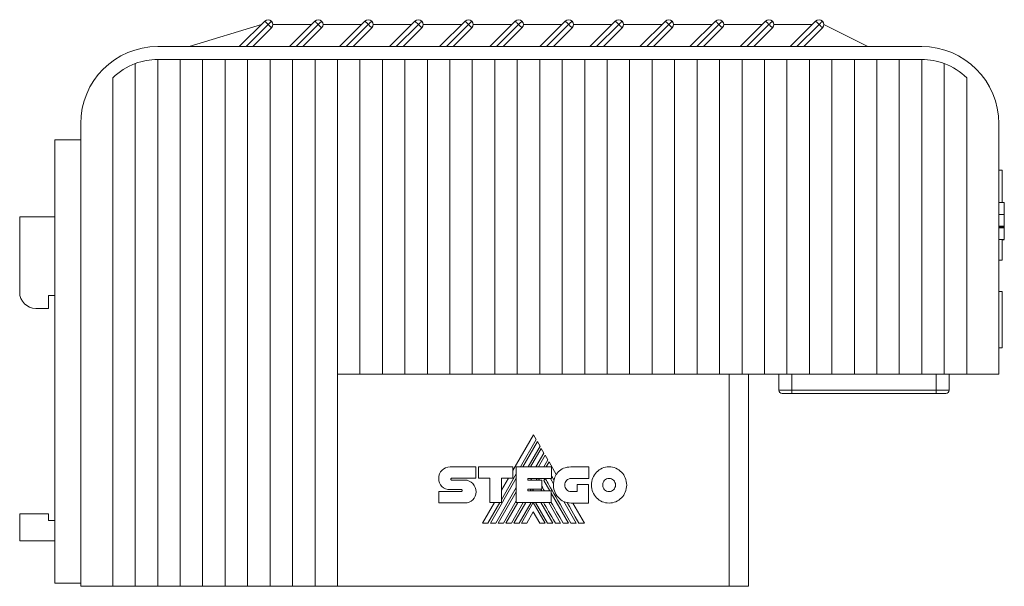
# Model space of a CAD drawing. Header units: millimetres. Extents: x 43 to 539, y 32 to 395.
# Tile 4 of 6: x 386 to 539, y 214 to 302. Entities that reach past the tile are written whole.
import ezdxf

# ---------------------------------------------------------------- set-up
doc = ezdxf.new("R2010")
doc.units = ezdxf.units.MM
doc.linetypes.add('PHANTOM', pattern=[12.7, 6.35, -1.27, 1.27, -1.27, 1.27, -1.27])
doc.layers.add('___VS___', color=7, linetype='Continuous', lineweight=15)

msp = doc.modelspace()

# ---------------------------------------------------------------- linework, layer by layer
at = {"color": 7, "linetype": 'Continuous', "lineweight": 15}
for p, q in [((423.75, 301.17), (412.51, 297.73)), ((420.31, 297.73), (424.28, 301.7)), ((421.37, 297.73), (424.81, 301.17)), ((425.34, 300.64), (422.43, 297.73)), ((424.81, 301.17), (425.34, 301.7)), ((431.55, 301.17), (425.56, 301.17)), ((428.11, 297.73), (432.08, 301.7)), ((429.17, 297.73), (432.61, 301.17)), ((433.14, 300.64), (430.23, 297.73)), ((432.61, 301.17), (433.14, 300.64)), ((439.35, 301.17), (433.36, 301.17)), ((435.91, 297.73), (439.88, 301.7)), ((436.97, 297.73), (440.41, 301.17)), ((440.94, 300.64), (438.03, 297.73)), ((447.15, 301.17), (441.16, 301.17)), ((443.71, 297.73), (447.68, 301.7)), ((444.77, 297.73), (448.21, 301.17)), ((448.74, 300.64), (445.83, 297.73)), ((447.68, 301.7), (448.21, 301.17)), ((448.21, 301.17), (448.74, 300.64)), ((454.95, 301.17), (448.96, 301.17)), ((451.51, 297.73), (455.48, 301.7)), ((452.57, 297.73), (456.01, 301.17)), ((456.54, 300.64), (453.63, 297.73)), ((462.75, 301.17), (456.76, 301.17)), ((459.31, 297.73), (463.28, 301.7)), ((460.37, 297.73), (463.81, 301.17)), ((464.34, 300.64), (461.43, 297.73)), ((470.55, 301.17), (464.56, 301.17)), ((467.11, 297.73), (471.08, 301.7)), ((468.17, 297.73), (471.61, 301.17)), ((472.14, 300.64), (469.23, 297.73)), ((478.35, 301.17), (472.36, 301.17)), ((474.91, 297.73), (478.88, 301.7)), ((475.97, 297.73), (479.41, 301.17)), ((479.94, 300.64), (477.03, 297.73)), ((486.15, 301.17), (480.16, 301.17)), ((482.71, 297.73), (486.68, 301.7)), ((483.77, 297.73), (487.21, 301.17)), ((487.74, 300.64), (484.83, 297.73)), ((493.95, 301.17), (487.96, 301.17)), ((490.51, 297.73), (494.48, 301.7)), ((491.57, 297.73), (495.01, 301.17)), ((495.54, 300.64), (492.63, 297.73)), ((501.75, 301.17), (495.76, 301.17)), ((498.31, 297.73), (502.28, 301.7)), ((499.37, 297.73), (502.81, 301.17)), ((503.34, 300.64), (500.43, 297.73)), ((509.55, 301.17), (503.56, 301.17)), ((506.11, 297.73), (510.08, 301.7)), ((507.17, 297.73), (510.61, 301.17)), ((511.14, 300.64), (508.23, 297.73)), ((518.21, 297.73), (511.36, 301.17)), ((407.61, 297.73), (526.61, 297.73)), ((404.11, 295.09), (404.11, 213.73)), ((407.61, 295.73), (407.61, 213.73)), ((407.61, 295.73), (411.11, 295.73)), ((411.11, 295.73), (411.11, 213.73)), ((411.11, 295.73), (414.61, 295.73)), ((414.61, 295.73), (414.61, 213.73)), ((414.61, 295.73), (418.11, 295.73)), ((418.11, 295.73), (418.11, 213.73)), ((418.11, 295.73), (421.61, 295.73)), ((421.61, 295.73), (421.61, 213.73)), ((421.61, 295.73), (425.11, 295.73)), ((425.11, 295.73), (425.11, 213.73)), ((425.11, 295.73), (428.61, 295.73)), ((428.61, 295.73), (428.61, 213.73)), ((428.61, 295.73), (432.11, 295.73)), ((432.11, 295.73), (432.11, 213.73)), ((432.11, 295.73), (435.61, 295.73)), ((435.61, 295.73), (435.61, 246.73)), ((435.61, 295.73), (439.11, 295.73)), ((439.11, 295.73), (439.11, 246.73)), ((439.11, 295.73), (442.61, 295.73)), ((442.61, 295.73), (442.61, 246.73)), ((442.61, 295.73), (446.11, 295.73)), ((446.11, 295.73), (446.11, 246.73)), ((446.11, 295.73), (449.61, 295.73)), ((449.61, 295.73), (449.61, 246.73)), ((449.61, 295.73), (453.11, 295.73)), ((453.11, 295.73), (453.11, 246.73)), ((453.11, 295.73), (456.61, 295.73)), ((456.61, 295.73), (456.61, 246.73)), ((456.61, 295.73), (460.11, 295.73)), ((460.11, 295.73), (460.11, 246.73)), ((460.11, 295.73), (463.61, 295.73)), ((463.61, 295.73), (463.61, 246.73)), ((463.61, 295.73), (467.11, 295.73)), ((467.11, 295.73), (467.11, 246.73)), ((467.11, 295.73), (470.61, 295.73)), ((470.61, 295.73), (470.61, 246.73)), ((470.61, 295.73), (474.11, 295.73)), ((474.11, 295.73), (474.11, 246.73)), ((474.11, 295.73), (477.61, 295.73)), ((477.61, 295.73), (477.61, 246.73)), ((477.61, 295.73), (481.11, 295.73)), ((481.11, 295.73), (481.11, 246.73)), ((481.11, 295.73), (484.61, 295.73)), ((484.61, 295.73), (484.61, 246.73)), ((484.61, 295.73), (488.11, 295.73)), ((488.11, 295.73), (488.11, 246.73)), ((488.11, 295.73), (491.61, 295.73)), ((491.61, 295.73), (491.61, 246.73)), ((491.61, 295.73), (495.11, 295.73)), ((495.11, 295.73), (495.11, 246.73)), ((495.11, 295.73), (498.61, 295.73)), ((498.61, 295.73), (498.61, 246.73)), ((498.61, 295.73), (502.11, 295.73)), ((502.11, 295.73), (502.11, 246.73)), ((502.11, 295.73), (505.61, 295.73)), ((505.61, 295.73), (505.61, 246.73)), ((505.61, 295.73), (509.11, 295.73)), ((509.11, 295.73), (509.11, 246.73)), ((509.11, 295.73), (512.61, 295.73)), ((512.61, 295.73), (512.61, 246.73)), ((512.61, 295.73), (516.11, 295.73)), ((516.11, 295.73), (516.11, 246.73)), ((516.11, 295.73), (519.61, 295.73)), ((519.61, 295.73), (519.61, 246.73)), ((519.61, 295.73), (523.11, 295.73)), ((523.11, 295.73), (523.11, 246.73)), ((523.11, 295.73), (526.61, 295.73)), ((526.61, 295.73), (526.61, 246.73)), ((530.11, 295.09), (530.11, 246.73)), ((400.61, 292.87), (400.61, 213.73)), ((533.61, 292.87), (533.61, 246.73)), ((395.61, 285.73), (395.61, 213.73)), ((538.61, 285.73), (538.61, 246.73)), ((391.61, 283.23), (395.61, 283.23)), ((391.61, 214.23), (391.61, 283.23)), ((539.12, 278.52), (538.61, 278.52)), ((539.12, 278.52), (539.12, 273.45)), ((539.46, 273.45), (538.61, 273.45)), ((539.46, 271.62), (538.61, 271.62)), ((386.11, 259.48), (386.11, 271.23)), ((386.11, 271.23), (391.61, 271.23)), ((539.46, 269.8), (538.61, 269.8)), ((539.46, 269.8), (538.61, 269.8)), ((539.46, 269.65), (538.61, 269.65)), ((539.46, 269.5), (538.61, 269.5)), ((539.46, 267.68), (539.46, 269.5)), ((539.46, 267.68), (538.61, 267.68)), ((539.12, 267.68), (539.12, 264.49)), ((539.46, 267.67), (539.12, 267.67)), ((539.46, 267.66), (539.12, 267.66)), ((539.12, 264.49), (538.61, 264.49)), ((539.11, 259.63), (538.61, 259.63)), ((539.11, 259.63), (539.11, 250.83)), ((391.61, 258.98), (390.61, 258.98)), ((390.61, 258.98), (390.61, 256.98)), ((388.61, 256.98), (390.61, 256.98)), ((539.11, 250.83), (538.61, 250.83)), ((435.61, 246.73), (435.61, 213.73)), ((439.11, 246.73), (435.61, 246.73)), ((442.61, 246.73), (439.11, 246.73)), ((446.11, 246.73), (442.61, 246.73)), ((449.61, 246.73), (446.11, 246.73)), ((453.11, 246.73), (449.61, 246.73)), ((456.61, 246.73), (453.11, 246.73)), ((460.11, 246.73), (456.61, 246.73)), ((463.61, 246.73), (460.11, 246.73)), ((467.11, 246.73), (463.61, 246.73)), ((470.61, 246.73), (467.11, 246.73)), ((474.11, 246.73), (470.61, 246.73)), ((477.61, 246.73), (474.11, 246.73)), ((481.11, 246.73), (477.61, 246.73)), ((484.61, 246.73), (481.11, 246.73)), ((488.11, 246.73), (484.61, 246.73)), ((491.61, 246.73), (488.11, 246.73)), ((495.11, 246.73), (491.61, 246.73)), ((498.61, 246.73), (495.11, 246.73)), ((496.61, 213.73), (496.61, 246.73)), ((502.11, 246.73), (498.61, 246.73)), ((499.61, 246.73), (499.61, 213.73)), ((505.61, 246.73), (502.11, 246.73)), ((504.36, 244.23), (504.36, 246.73)), ((509.11, 246.73), (505.61, 246.73)), ((506.36, 244.23), (506.36, 246.73)), ((512.61, 246.73), (509.11, 246.73)), ((516.11, 246.73), (512.61, 246.73)), ((519.61, 246.73), (516.11, 246.73)), ((523.11, 246.73), (519.61, 246.73)), ((526.61, 246.73), (523.11, 246.73)), ((530.11, 246.73), (526.61, 246.73)), ((528.86, 244.23), (528.86, 246.73)), ((533.61, 246.73), (530.11, 246.73)), ((530.86, 244.23), (530.86, 246.73)), ((538.61, 246.73), (533.61, 246.73)), ((504.36, 244.23), (506.36, 244.23)), ((506.36, 244.23), (506.36, 243.73)), ((506.36, 244.23), (528.86, 244.23)), ((528.86, 244.23), (528.86, 243.73)), ((528.86, 244.23), (530.86, 244.23)), ((506.36, 243.73), (504.86, 243.73)), ((528.86, 243.73), (506.36, 243.73)), ((530.36, 243.73), (528.86, 243.73)), ((466.12, 237.3), (462.92, 231.76)), ((464.09, 232.31), (466.55, 236.57)), ((466.74, 236.24), (464.47, 232.31)), ((466.55, 236.57), (466.12, 237.3)), ((467.16, 235.52), (466.74, 236.24)), ((465.31, 232.31), (467.16, 235.52)), ((467.34, 235.19), (465.68, 232.31)), ((467.77, 234.46), (467.34, 235.19)), ((466.52, 232.31), (467.77, 234.46)), ((467.95, 234.14), (466.9, 232.31)), ((467.75, 232.31), (468.38, 233.4)), ((468.38, 233.4), (467.95, 234.14)), ((453.14, 232.33), (457.17, 232.33)), ((457.17, 232.33), (457.17, 230.54)), ((457.57, 230.54), (457.57, 232.33)), ((457.57, 232.33), (462.92, 232.33)), ((462.92, 232.33), (462.92, 230.55)), ((463.46, 226.77), (463.46, 232.31)), ((463.46, 232.31), (468.92, 232.31)), ((468.56, 233.08), (468.12, 232.31)), ((469.68, 231.14), (468.56, 233.08)), ((468.92, 232.31), (468.92, 230.52)), ((471.97, 232.3), (474.78, 232.3)), ((474.78, 232.3), (474.78, 230.5)), ((453.37, 230.54), (457.17, 230.54)), ((453.38, 230.26), (455.43, 230.26)), ((459.31, 230.54), (457.57, 230.54)), ((459.31, 226.77), (459.31, 230.54)), ((459.43, 223.57), (463.46, 230.56)), ((461.13, 227.19), (463.46, 231.22)), ((462.92, 230.55), (461.13, 230.55)), ((461.13, 226.77), (461.13, 230.55)), ((462.22, 230.55), (461.13, 228.67)), ((465.27, 230.52), (468.92, 230.52)), ((465.27, 230.52), (465.27, 230.23)), ((465.27, 230.23), (467.45, 230.23)), ((465.69, 230.23), (465.86, 230.52)), ((466.54, 230.23), (466.71, 230.52)), ((466.91, 230.23), (467.08, 230.52)), ((467.45, 230.23), (467.45, 228.87)), ((467.75, 230.2), (467.93, 230.52)), ((467.75, 230.2), (468.67, 228.6)), ((468.78, 230.52), (469.25, 229.7)), ((474.78, 230.5), (471.97, 230.5)), ((454.92, 228.78), (453.15, 228.78)), ((460.26, 223.57), (463.46, 229.11)), ((465.27, 228.87), (467.45, 228.87)), ((465.27, 228.87), (465.27, 228.6)), ((465.27, 228.6), (468.89, 228.6)), ((465.6, 228.6), (465.76, 228.87)), ((465.97, 228.6), (466.13, 228.87)), ((467.3, 228.87), (467.45, 228.6)), ((468.89, 226.77), (468.89, 228.6)), ((472.94, 228.48), (472.94, 229.55)), ((472.94, 229.55), (474.72, 229.55)), ((474.72, 229.55), (474.72, 226.69)), ((451.38, 228.47), (454.92, 228.47)), ((460.64, 223.57), (463.46, 228.45)), ((461.47, 223.57), (463.46, 227.01)), ((468.89, 228.23), (471.58, 223.57)), ((471.97, 228.48), (472.94, 228.48)), ((455.43, 226.7), (451.38, 226.7)), ((460.04, 226.77), (458.19, 223.57)), ((459.05, 223.57), (460.89, 226.77)), ((459.31, 226.77), (461.13, 226.77)), ((461.85, 223.57), (463.7, 226.77)), ((462.69, 223.57), (464.54, 226.77)), ((463.07, 223.57), (464.92, 226.77)), ((463.46, 226.77), (468.89, 226.77)), ((463.9, 223.57), (465.76, 226.77)), ((464.28, 223.57), (466.11, 226.75)), ((467.95, 223.57), (466.11, 226.75)), ((468.33, 223.57), (466.47, 226.77)), ((467.3, 226.77), (469.16, 223.57)), ((468.51, 226.77), (470.36, 223.57)), ((470.85, 226.94), (472.79, 223.57)), ((474.72, 226.69), (471.99, 226.69)), ((474.06, 223.57), (472.25, 226.69)), ((386.11, 220.78), (386.11, 224.98)), ((386.11, 224.98), (390.61, 224.98)), ((390.61, 223.98), (390.61, 224.98)), ((391.61, 223.98), (390.61, 223.98)), ((466.11, 225.3), (465.11, 223.57)), ((466.11, 225.3), (467.11, 223.57)), ((386.11, 220.78), (391.61, 220.78)), ((391.61, 214.23), (395.61, 214.23)), ((400.61, 213.73), (395.61, 213.73)), ((404.11, 213.73), (400.61, 213.73)), ((404.11, 213.73), (407.61, 213.73)), ((407.61, 213.73), (411.11, 213.73)), ((411.11, 213.73), (414.61, 213.73)), ((414.61, 213.73), (418.11, 213.73)), ((418.11, 213.73), (421.61, 213.73)), ((421.61, 213.73), (425.11, 213.73)), ((425.11, 213.73), (428.61, 213.73)), ((428.61, 213.73), (432.11, 213.73)), ((432.11, 213.73), (435.61, 213.73)), ((435.61, 213.73), (496.61, 213.73)), ((499.61, 213.73), (496.61, 213.73))]:
    msp.add_line(p, q, dxfattribs=at)
at = {"color": 7, "linetype": 'Continuous', "lineweight": 15, "flags": 128}
for points in [[(424.28, 301.7), (424.29, 301.69), (424.32, 301.66), (424.37, 301.61), (424.44, 301.54), (424.52, 301.46), (424.61, 301.37), (424.71, 301.27), (424.81, 301.17)], [(424.81, 301.17), (424.92, 301.06), (425.02, 300.96), (425.11, 300.87), (425.19, 300.79), (425.25, 300.73), (425.3, 300.68), (425.33, 300.65), (425.34, 300.64)], [(432.08, 301.7), (432.09, 301.69), (432.12, 301.66), (432.17, 301.61), (432.24, 301.54), (432.32, 301.46), (432.41, 301.37), (432.51, 301.27), (432.61, 301.17)], [(432.61, 301.17), (432.72, 301.27), (432.82, 301.37), (432.91, 301.46), (432.99, 301.54), (433.05, 301.61), (433.1, 301.66), (433.13, 301.69), (433.14, 301.7)], [(439.88, 301.7), (439.89, 301.69), (439.92, 301.66), (439.97, 301.61), (440.04, 301.54), (440.12, 301.46), (440.21, 301.37), (440.31, 301.27), (440.41, 301.17)], [(440.41, 301.17), (440.52, 301.27), (440.62, 301.37), (440.71, 301.46), (440.79, 301.54), (440.85, 301.61), (440.9, 301.66), (440.93, 301.69), (440.94, 301.7)], [(440.41, 301.17), (440.52, 301.06), (440.62, 300.96), (440.71, 300.87), (440.79, 300.79), (440.85, 300.73), (440.9, 300.68), (440.93, 300.65), (440.94, 300.64)], [(448.21, 301.17), (448.32, 301.27), (448.42, 301.37), (448.51, 301.46), (448.59, 301.54), (448.65, 301.61), (448.7, 301.66), (448.73, 301.69), (448.74, 301.7)], [(455.48, 301.7), (455.49, 301.69), (455.52, 301.66), (455.57, 301.61), (455.64, 301.54), (455.72, 301.46), (455.81, 301.37), (455.91, 301.27), (456.01, 301.17)], [(456.01, 301.17), (456.12, 301.27), (456.22, 301.37), (456.31, 301.46), (456.39, 301.54), (456.45, 301.61), (456.5, 301.66), (456.53, 301.69), (456.54, 301.7)], [(456.01, 301.17), (456.12, 301.06), (456.22, 300.96), (456.31, 300.87), (456.39, 300.79), (456.45, 300.73), (456.5, 300.68), (456.53, 300.65), (456.54, 300.64)], [(463.28, 301.7), (463.29, 301.69), (463.32, 301.66), (463.37, 301.61), (463.44, 301.54), (463.52, 301.46), (463.61, 301.37), (463.71, 301.27), (463.81, 301.17)], [(463.81, 301.17), (463.92, 301.27), (464.02, 301.37), (464.11, 301.46), (464.19, 301.54), (464.25, 301.61), (464.3, 301.66), (464.33, 301.69), (464.34, 301.7)], [(463.81, 301.17), (463.92, 301.06), (464.02, 300.96), (464.11, 300.87), (464.19, 300.79), (464.25, 300.73), (464.3, 300.68), (464.33, 300.65), (464.34, 300.64)], [(471.08, 301.7), (471.09, 301.69), (471.12, 301.66), (471.17, 301.61), (471.24, 301.54), (471.32, 301.46), (471.41, 301.37), (471.51, 301.27), (471.61, 301.17)], [(471.61, 301.17), (471.72, 301.27), (471.82, 301.37), (471.91, 301.46), (471.99, 301.54), (472.05, 301.61), (472.1, 301.66), (472.13, 301.69), (472.14, 301.7)], [(471.61, 301.17), (471.72, 301.06), (471.82, 300.96), (471.91, 300.87), (471.99, 300.79), (472.05, 300.73), (472.1, 300.68), (472.13, 300.65), (472.14, 300.64)], [(478.88, 301.7), (478.89, 301.69), (478.92, 301.66), (478.97, 301.61), (479.04, 301.54), (479.12, 301.46), (479.21, 301.37), (479.31, 301.27), (479.41, 301.17)], [(479.41, 301.17), (479.52, 301.27), (479.62, 301.37), (479.71, 301.46), (479.79, 301.54), (479.85, 301.61), (479.9, 301.66), (479.93, 301.69), (479.94, 301.7)], [(479.41, 301.17), (479.52, 301.06), (479.62, 300.96), (479.71, 300.87), (479.79, 300.79), (479.85, 300.73), (479.9, 300.68), (479.93, 300.65), (479.94, 300.64)], [(486.68, 301.7), (486.69, 301.69), (486.72, 301.66), (486.77, 301.61), (486.84, 301.54), (486.92, 301.46), (487.01, 301.37), (487.11, 301.27), (487.21, 301.17)], [(487.21, 301.17), (487.32, 301.27), (487.42, 301.37), (487.51, 301.46), (487.59, 301.54), (487.65, 301.61), (487.7, 301.66), (487.73, 301.69), (487.74, 301.7)], [(487.21, 301.17), (487.32, 301.06), (487.42, 300.96), (487.51, 300.87), (487.59, 300.79), (487.65, 300.73), (487.7, 300.68), (487.73, 300.65), (487.74, 300.64)], [(494.48, 301.7), (494.49, 301.69), (494.52, 301.66), (494.57, 301.61), (494.64, 301.54), (494.72, 301.46), (494.81, 301.37), (494.91, 301.27), (495.01, 301.17)], [(495.01, 301.17), (495.12, 301.27), (495.22, 301.37), (495.31, 301.46), (495.39, 301.54), (495.45, 301.61), (495.5, 301.66), (495.53, 301.69), (495.54, 301.7)], [(495.01, 301.17), (495.12, 301.06), (495.22, 300.96), (495.31, 300.87), (495.39, 300.79), (495.45, 300.73), (495.5, 300.68), (495.53, 300.65), (495.54, 300.64)], [(502.28, 301.7), (502.29, 301.69), (502.32, 301.66), (502.37, 301.61), (502.44, 301.54), (502.52, 301.46), (502.61, 301.37), (502.71, 301.27), (502.81, 301.17)], [(502.81, 301.17), (502.92, 301.27), (503.02, 301.37), (503.11, 301.46), (503.19, 301.54), (503.25, 301.61), (503.3, 301.66), (503.33, 301.69), (503.34, 301.7)], [(502.81, 301.17), (502.92, 301.06), (503.02, 300.96), (503.11, 300.87), (503.19, 300.79), (503.25, 300.73), (503.3, 300.68), (503.33, 300.65), (503.34, 300.64)], [(510.08, 301.7), (510.09, 301.69), (510.12, 301.66), (510.17, 301.61), (510.24, 301.54), (510.32, 301.46), (510.41, 301.37), (510.51, 301.27), (510.61, 301.17)], [(510.61, 301.17), (510.72, 301.27), (510.82, 301.37), (510.91, 301.46), (510.99, 301.54), (511.05, 301.61), (511.1, 301.66), (511.13, 301.69), (511.14, 301.7)], [(510.61, 301.17), (510.72, 301.06), (510.82, 300.96), (510.91, 300.87), (510.99, 300.79), (511.05, 300.73), (511.1, 300.68), (511.13, 300.65), (511.14, 300.64)], [(473.21, 223.57), (472.64, 224.55), (472.11, 225.46), (471.72, 226.13), (471.36, 226.76)]]:
    msp.add_lwpolyline(points, dxfattribs=at)
at = {"color": 7, "linetype": 'Continuous', "lineweight": 15}
for centre, radius, start, end in [((424.81, 301.17), 0.75, 45, 135), ((424.81, 301.17), 0.75, 315, 45), ((432.61, 301.17), 0.75, 45, 135), ((432.61, 301.17), 0.75, 315, 45), ((440.41, 301.17), 0.75, 45, 135), ((440.41, 301.17), 0.75, 315, 45), ((448.21, 301.17), 0.75, 45, 135), ((448.21, 301.17), 0.75, 315, 45), ((456.01, 301.17), 0.75, 45, 135), ((456.01, 301.17), 0.75, 315, 45), ((463.81, 301.17), 0.75, 45, 135), ((463.81, 301.17), 0.75, 315, 45), ((471.61, 301.17), 0.75, 45, 135), ((471.61, 301.17), 0.75, 315, 45), ((479.41, 301.17), 0.75, 45, 135), ((479.41, 301.17), 0.75, 315, 45), ((487.21, 301.17), 0.75, 45, 135), ((487.21, 301.17), 0.75, 315, 45), ((495.01, 301.17), 0.75, 45, 135), ((495.01, 301.17), 0.75, 315, 45), ((502.81, 301.17), 0.75, 45, 135), ((502.81, 301.17), 0.75, 315, 45), ((510.61, 301.17), 0.75, 45, 135), ((510.61, 301.17), 0.75, 315, 45), ((407.61, 285.73), 12, 90, 180), ((526.61, 285.73), 12, 0, 90), ((407.61, 285.73), 10, 110.4873, 134.427), ((407.61, 285.73), 10, 90, 110.4873), ((526.61, 285.73), 10, 69.5127, 90), ((526.61, 285.73), 10, 45.573, 69.5127), ((388.61, 259.48), 2.5, 180, 270), ((504.86, 244.23), 0.5, 180, 270), ((530.36, 244.23), 0.5, 270, 0), ((472.3, 229.57), 3.06, 149.0381, 166.8386), ((471.99, 229.44), 2.75, 174.6401, 270)]:
    msp.add_arc(centre, radius, start, end, dxfattribs=at)
for points in [[(539.46, 271.62), (539.46, 272.63), (539.46, 273.45), (539.46, 273.45)], [(539.46, 269.8), (539.46, 269.8), (539.46, 270.62), (539.46, 271.62)], [(539.46, 269.5), (539.46, 269.5), (539.46, 269.57), (539.46, 269.65)], [(451.38, 230.53), (451.38, 231.02), (451.57, 231.48), (451.89, 231.8)], [(451.89, 231.8), (452.21, 232.13), (452.65, 232.33), (453.14, 232.33)], [(470, 231.54), (470.45, 232.01), (471.11, 232.3), (471.97, 232.3)], [(475.96, 231.49), (476.46, 232), (477.14, 232.32), (477.9, 232.32)], [(477.9, 232.32), (478.66, 232.32), (479.35, 232), (479.85, 231.49)], [(451.84, 229.28), (451.55, 229.57), (451.37, 229.98), (451.38, 230.53)], [(453.3, 230.5), (453.28, 230.47), (453.26, 230.43), (453.26, 230.38)], [(453.26, 230.38), (453.26, 230.35), (453.28, 230.32), (453.3, 230.29)], [(453.37, 230.54), (453.35, 230.54), (453.32, 230.52), (453.3, 230.5)], [(453.3, 230.29), (453.32, 230.27), (453.35, 230.26), (453.38, 230.26)], [(455.43, 230.26), (455.91, 230.26), (456.35, 230.05), (456.67, 229.71)], [(471.97, 223.57), (469.4, 227.99), (468.06, 230.31), (467.95, 230.52)], [(469.33, 230.26), (469.17, 230.54), (469.03, 230.78), (468.92, 230.97)], [(469.25, 229.7), (469.26, 229.89), (469.29, 230.08), (469.33, 230.26)], [(469.68, 231.14), (469.77, 231.28), (469.88, 231.42), (470, 231.54)], [(471.28, 230.21), (471.11, 230.02), (471, 229.77), (471, 229.49)], [(471.97, 230.5), (471.7, 230.5), (471.46, 230.39), (471.28, 230.21)], [(475.16, 229.49), (475.16, 230.27), (475.47, 230.98), (475.96, 231.49)], [(477.2, 230.23), (477.02, 230.04), (476.91, 229.78), (476.91, 229.49)], [(477.9, 230.53), (477.63, 230.53), (477.38, 230.41), (477.2, 230.23)], [(478.61, 230.23), (478.43, 230.41), (478.18, 230.53), (477.9, 230.53)], [(478.91, 229.49), (478.91, 229.78), (478.79, 230.04), (478.61, 230.23)], [(479.85, 231.49), (480.34, 230.98), (480.65, 230.27), (480.65, 229.49)], [(453.15, 228.78), (452.63, 228.79), (452.17, 228.95), (451.84, 229.28)], [(455, 228.73), (454.97, 228.76), (454.95, 228.78), (454.92, 228.78)], [(454.92, 228.47), (454.95, 228.47), (454.98, 228.49), (455, 228.51)], [(455.04, 228.61), (455.04, 228.66), (455.02, 228.7), (455, 228.73)], [(455, 228.51), (455.02, 228.54), (455.04, 228.57), (455.04, 228.61)], [(456.67, 229.71), (456.99, 229.38), (457.19, 228.91), (457.19, 228.41)], [(467.84, 228.6), (467.67, 228.9), (467.54, 229.13), (467.45, 229.29)], [(471, 229.49), (471, 229.21), (471.11, 228.96), (471.28, 228.78)], [(471.28, 228.78), (471.46, 228.59), (471.7, 228.48), (471.97, 228.48)], [(475.96, 227.5), (475.47, 228.01), (475.16, 228.72), (475.16, 229.49)], [(476.91, 229.49), (476.91, 229.21), (477.02, 228.95), (477.2, 228.76)], [(477.2, 228.76), (477.38, 228.57), (477.63, 228.46), (477.9, 228.46)], [(477.9, 228.46), (478.18, 228.46), (478.43, 228.58), (478.61, 228.76)], [(478.61, 228.76), (478.79, 228.95), (478.91, 229.21), (478.91, 229.49)], [(480.65, 229.49), (480.65, 228.72), (480.34, 228.01), (479.85, 227.5)], [(456.68, 227.19), (456.36, 226.88), (455.92, 226.7), (455.43, 226.7)], [(457.19, 228.41), (457.19, 227.92), (457, 227.5), (456.68, 227.19)], [(477.9, 226.68), (477.14, 226.68), (476.46, 226.99), (475.96, 227.5)], [(479.85, 227.5), (479.35, 226.99), (478.66, 226.68), (477.9, 226.68)], [(469.54, 223.57), (468.76, 224.92), (468.14, 225.98), (467.68, 226.77)], [(470.75, 223.57), (470.01, 224.85), (469.39, 225.92), (468.89, 226.78)]]:
    msp.add_open_spline(points, degree=3, dxfattribs=at)
msp.add_open_spline([(539.46, 269.65), (539.46, 269.67), (539.46, 269.71), (539.46, 269.76), (539.46, 269.78), (539.46, 269.79)], degree=3, knots=[0, 0, 0, 0, 0.40682, 0.776193, 1, 1, 1, 1], dxfattribs=at)
at = {"layer": '___VS___', "linetype": 'PHANTOM'}
for p, q in [((451.38, 228.47), (451.38, 226.7)), ((458.19, 223.57), (459.05, 223.57)), ((459.43, 223.57), (460.26, 223.57)), ((460.64, 223.57), (461.47, 223.57)), ((461.85, 223.57), (462.69, 223.57)), ((463.07, 223.57), (463.9, 223.57)), ((464.28, 223.57), (465.11, 223.57)), ((467.11, 223.57), (467.95, 223.57)), ((468.33, 223.57), (469.16, 223.57)), ((469.54, 223.57), (470.36, 223.57)), ((470.75, 223.57), (471.58, 223.57)), ((471.97, 223.57), (472.79, 223.57)), ((473.21, 223.57), (474.06, 223.57))]:
    msp.add_line(p, q, dxfattribs=at)

doc.saveas('drawing.dxf')
